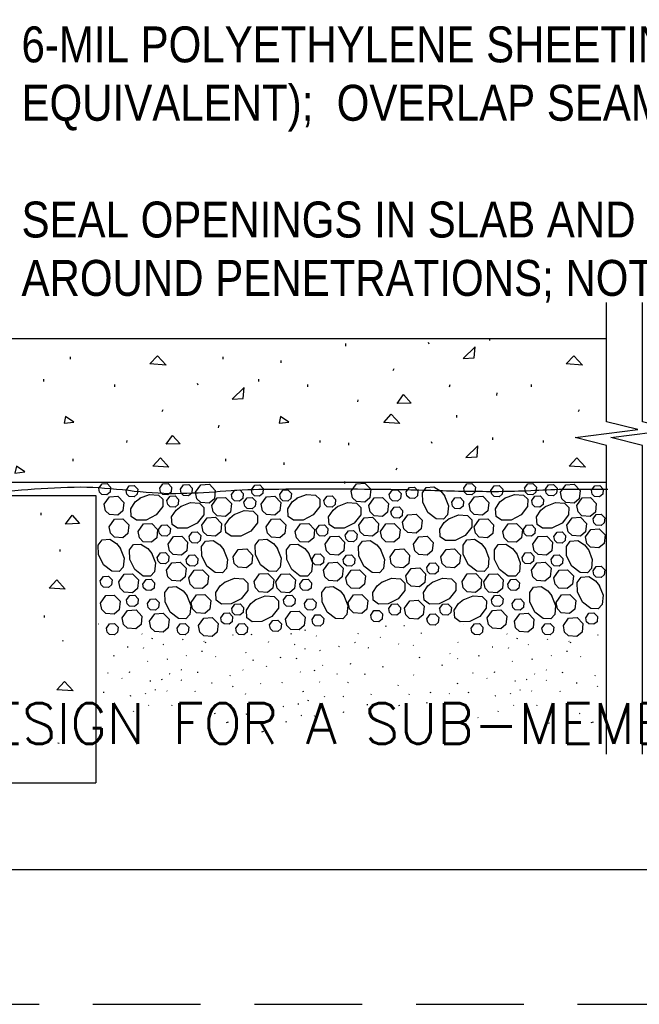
# Model space of a CAD drawing. Extents: x -4.7 to 12.3, y -5.1 to 5.9.
# Tile 3 of 24: x -2.2 to -0.8, y -5.1 to -2.8. Entities that reach past the tile are written whole.
import ezdxf
from ezdxf.enums import TextEntityAlignment as Align

# ---------------------------------------------------------------- set-up
doc = ezdxf.new("R2010")
doc.units = 0
doc.linetypes.add('HIDDEN', pattern=[0.375, 0.25, -0.125])
for name, color, linetype in [('29', 7, 'CONTINUOUS'), ('31', 7, 'CONTINUOUS'), ('32', 7, 'CONTINUOUS'), ('35', 7, 'CONTINUOUS'), ('50', 7, 'CONTINUOUS')]:
    doc.layers.add(name, color=color, linetype=linetype)
doc.styles.add('ROMANS', font='ROMANS')

msp = doc.modelspace()

# ---------------------------------------------------------------- linework, layer by layer
at = {"layer": '29', "linetype": 'CONTINUOUS'}
for p, q in [((-2.562171, -3.577271), (-0.887306, -3.577271)), ((-2.562171, -3.910604), (-0.887306, -3.910604)), ((-3.739253, -3.941854), (-2.072586, -3.941854)), ((-2.072586, -3.941854), (-2.072586, -4.608521)), ((-3.739253, -4.608521), (-2.072586, -4.608521))]:
    msp.add_line(p, q, dxfattribs=at)
for points in [[(-0.887306, -4.542064), (-0.887306, -3.825378), (-0.960223, -3.807148), (-0.814389, -3.788919), (-0.887306, -3.77069), (-0.887306, -3.493938)], [(-0.803973, -4.542064), (-0.803973, -3.825378), (-0.876889, -3.807148), (-0.731056, -3.788919), (-0.803973, -3.77069), (-0.803973, -3.493938)]]:
    msp.add_lwpolyline(points, dxfattribs=at)
msp.add_lwpolyline([(-2.558417, -3.926951), (-2.455648, -3.929459), (-2.35288, -3.931967, 0.022819), (-2.230069, -3.927756, -0.016257), (-2.10724, -3.921934, -0.026747), (-1.99695, -3.929703, 0.028963), (-1.886664, -3.936984, 0.014467), (-1.783896, -3.931898, -0.015142), (-1.681128, -3.926951, -0.001878), (-1.548281, -3.926366, -0.002525), (-1.415435, -3.926951, -0.004206), (-1.267547, -3.93033, 0.010098), (-1.119663, -3.931967, 0.008161), (-1.044469, -3.929198, -0.011636), (-0.969271, -3.926951), (-0.92666, -3.926951), (-0.884048, -3.926951)], format="xyb", dxfattribs=at)
at = {"layer": '31', "linetype": 'CONTINUOUS'}
for p, q in [((-1.157875, -3.582372), (-1.157875, -3.57731)), ((-1.492167, -3.595029), (-1.492167, -3.589299)), ((-1.298615, -3.590987), (-1.300302, -3.586935)), ((-2.131583, -3.625542), (-2.131583, -3.619802)), ((-1.77716, -3.625542), (-1.77716, -3.619802)), ((-1.642337, -3.633979), (-1.642337, -3.628417)), ((-1.382479, -3.651737), (-1.380115, -3.647174)), ((-2.19301, -3.677177), (-2.19301, -3.672115)), ((-1.693973, -3.677177), (-1.693973, -3.672115)), ((-2.028264, -3.689833), (-2.028264, -3.684104)), ((-1.834712, -3.685792), (-1.8364, -3.68174)), ((-1.580233, -3.689833), (-1.580233, -3.684104)), ((-1.251531, -3.689872), (-1.250344, -3.683966)), ((-1.061732, -3.689833), (-1.061732, -3.684104)), ((-1.464323, -3.724122), (-1.463813, -3.71957)), ((-1.142176, -3.709612), (-1.140822, -3.703872)), ((-1.918577, -3.746542), (-1.916212, -3.741979)), ((-0.952044, -3.746542), (-0.94968, -3.741979)), ((-1.234298, -3.760887), (-1.234298, -3.755147)), ((-1.787629, -3.784677), (-1.786441, -3.778771)), ((-1.151111, -3.812522), (-1.151111, -3.80746)), ((-2.000421, -3.818927), (-1.99991, -3.814375)), ((-1.552056, -3.818927), (-1.552056, -3.814375)), ((-1.485402, -3.825178), (-1.485402, -3.819449)), ((-1.29185, -3.821137), (-1.293538, -3.817085)), ((-1.033888, -3.818927), (-1.033378, -3.814375)), ((-2.124819, -3.86246), (-2.124819, -3.85672)), ((-1.770396, -3.86246), (-1.770396, -3.85672)), ((-1.635573, -3.870897), (-1.635573, -3.865335)), ((-1.375715, -3.881887), (-1.37335, -3.877324)), ((-1.494439, -3.914095), (-1.494439, -3.909033)), ((-1.418676, -3.911566), (-1.418578, -3.911427)), ((-2.199086, -3.987301), (-2.199086, -3.981561)), ((-2.155206, -4.071621), (-2.155206, -4.067069)), ((-2.191428, -4.224927), (-2.191428, -4.219865)), ((-2.066488, -4.240146), (-2.06703, -4.240263)), ((-1.399674, -4.245582), (-1.399022, -4.243634)), ((-1.355875, -4.243908), (-1.357885, -4.244342)), ((-1.219663, -4.240146), (-1.220204, -4.240263)), ((-1.964671, -4.263648), (-1.965647, -4.262673)), ((-1.754246, -4.265973), (-1.753594, -4.264025)), ((-1.710447, -4.264298), (-1.712457, -4.264733)), ((-1.61884, -4.263254), (-1.618188, -4.261306)), ((-1.585945, -4.254324), (-1.587954, -4.25476)), ((-1.560342, -4.267909), (-1.561319, -4.266934)), ((-1.463288, -4.262811), (-1.462635, -4.260862)), ((-1.411508, -4.270977), (-1.412484, -4.270001)), ((-1.316977, -4.261905), (-1.316324, -4.259956)), ((-1.117845, -4.263648), (-1.118822, -4.262673)), ((-0.907421, -4.265973), (-0.906768, -4.264025)), ((-2.149233, -4.279583), (-2.148581, -4.277633)), ((-1.99777, -4.293323), (-1.99978, -4.293759)), ((-1.941573, -4.273846), (-1.940921, -4.271898)), ((-1.914914, -4.288299), (-1.915891, -4.287324)), ((-1.870004, -4.276331), (-1.87098, -4.275355)), ((-1.82075, -4.2805), (-1.821727, -4.279525)), ((-1.817859, -4.283202), (-1.817207, -4.281253)), ((-1.671548, -4.282296), (-1.670896, -4.280346)), ((-1.610098, -4.288118), (-1.611074, -4.287143)), ((-1.507254, -4.293113), (-1.50823, -4.292139)), ((-1.470379, -4.282895), (-1.472389, -4.283331)), ((-1.369121, -4.286768), (-1.370098, -4.285793)), ((-1.33537, -4.290023), (-1.336346, -4.289048)), ((-1.23144, -4.282689), (-1.232417, -4.281714)), ((-1.150944, -4.293323), (-1.152954, -4.293759)), ((-1.094747, -4.273846), (-1.094095, -4.271898)), ((-1.068089, -4.288299), (-1.069065, -4.287324)), ((-1.023178, -4.276331), (-1.024155, -4.275355)), ((-0.973924, -4.2805), (-0.974901, -4.279525)), ((-0.971034, -4.283202), (-0.970382, -4.281253)), ((-2.030664, -4.31404), (-2.030012, -4.312091)), ((-1.9616, -4.295906), (-1.960948, -4.293956)), ((-1.861826, -4.313504), (-1.862802, -4.31253)), ((-1.824951, -4.303285), (-1.826961, -4.303721)), ((-1.793668, -4.316225), (-1.794645, -4.315251)), ((-1.723693, -4.307159), (-1.724669, -4.306184)), ((-1.587, -4.298316), (-1.586348, -4.296368)), ((-1.551553, -4.301034), (-1.553507, -4.302007)), ((-1.439096, -4.295835), (-1.440073, -4.294861)), ((-1.32152, -4.31812), (-1.320867, -4.316171)), ((-1.249924, -4.30907), (-1.250901, -4.308095)), ((-1.183839, -4.31404), (-1.183186, -4.312091)), ((-1.114775, -4.295906), (-1.114122, -4.293956)), ((-1.015, -4.313504), (-1.015977, -4.31253)), ((-0.978125, -4.303285), (-0.980135, -4.303721)), ((-0.946842, -4.316225), (-0.947819, -4.315251)), ((-1.951948, -4.327117), (-1.952924, -4.326142)), ((-1.906125, -4.321424), (-1.908078, -4.322397)), ((-1.706605, -4.32378), (-1.708559, -4.324753)), ((-1.676091, -4.33851), (-1.675439, -4.336561)), ((-1.643197, -4.317793), (-1.645207, -4.318229)), ((-1.607027, -4.320376), (-1.606375, -4.318426)), ((-1.545694, -4.336108), (-1.546671, -4.335134)), ((-1.481464, -4.332626), (-1.480811, -4.330676)), ((-1.406035, -4.339879), (-1.405383, -4.337931)), ((-1.268354, -4.335799), (-1.267702, -4.333852)), ((-1.232474, -4.320721), (-1.233451, -4.319745)), ((-1.105122, -4.327117), (-1.106099, -4.326142)), ((-1.059299, -4.321424), (-1.061253, -4.322397)), ((-2.043733, -4.354318), (-2.04471, -4.353344)), ((-1.994315, -4.35212), (-1.993663, -4.350172)), ((-1.900266, -4.356499), (-1.901242, -4.355525)), ((-1.873094, -4.347164), (-1.87407, -4.346189)), ((-1.836035, -4.353017), (-1.835383, -4.351066)), ((-1.760607, -4.36027), (-1.759954, -4.358322)), ((-1.730336, -4.347164), (-1.731313, -4.346189)), ((-1.597375, -4.351587), (-1.598352, -4.350612)), ((-1.564249, -4.347799), (-1.566202, -4.348772)), ((-1.511439, -4.356688), (-1.512415, -4.355712)), ((-1.447659, -4.356339), (-1.449668, -4.356775)), ((-1.334589, -4.358397), (-1.335565, -4.357423)), ((-1.196908, -4.354318), (-1.197884, -4.353344)), ((-1.14749, -4.35212), (-1.146837, -4.350172)), ((-1.05344, -4.356499), (-1.054417, -4.355525)), ((-1.026268, -4.347164), (-1.027245, -4.346189)), ((-0.98921, -4.353017), (-0.988557, -4.351066)), ((-0.913781, -4.36027), (-0.913129, -4.358322)), ((-2.011094, -4.366211), (-2.01207, -4.365236)), ((-1.945063, -4.372206), (-1.947073, -4.372642)), ((-1.91882, -4.36819), (-1.920773, -4.369163)), ((-1.873094, -4.370973), (-1.87407, -4.369997)), ((-1.80223, -4.376729), (-1.80424, -4.377165)), ((-1.754129, -4.385258), (-1.755105, -4.384283)), ((-1.68916, -4.378788), (-1.690137, -4.377814)), ((-1.639742, -4.37659), (-1.63909, -4.374642)), ((-1.55253, -4.375079), (-1.553507, -4.374104)), ((-1.486352, -4.37653), (-1.487328, -4.375556)), ((-1.370594, -4.382495), (-1.369941, -4.380546)), ((-1.232913, -4.378415), (-1.23226, -4.376466)), ((-1.164268, -4.366211), (-1.165245, -4.365236)), ((-1.098237, -4.372206), (-1.100247, -4.372642)), ((-1.071995, -4.36819), (-1.073948, -4.369163)), ((-1.026268, -4.370973), (-1.027245, -4.369997)), ((-0.955405, -4.376729), (-0.957414, -4.377165)), ((-0.907303, -4.385258), (-0.90828, -4.384283)), ((-2.054293, -4.399268), (-2.053641, -4.39732)), ((-1.991409, -4.406659), (-1.993418, -4.407095)), ((-1.957055, -4.40199), (-1.956402, -4.40004)), ((-1.934303, -4.393531), (-1.933651, -4.391581)), ((-1.907102, -4.39547), (-1.908078, -4.394495)), ((-1.840923, -4.396921), (-1.8419, -4.395947)), ((-1.725165, -4.402885), (-1.724513, -4.400936)), ((-1.59049, -4.396676), (-1.5925, -4.397112)), ((-1.541441, -4.408788), (-1.540789, -4.406839)), ((-1.433299, -4.403348), (-1.432647, -4.4014)), ((-1.345148, -4.403348), (-1.344496, -4.4014)), ((-1.295618, -4.399268), (-1.294966, -4.39732)), ((-1.251508, -4.401671), (-1.252484, -4.400694)), ((-1.207467, -4.399268), (-1.206815, -4.39732)), ((-1.144583, -4.406659), (-1.146592, -4.407095)), ((-1.110229, -4.40199), (-1.109577, -4.40004)), ((-1.087478, -4.393531), (-1.086826, -4.391581)), ((-1.060276, -4.39547), (-1.061253, -4.394495)), ((-0.994098, -4.396921), (-0.995074, -4.395947)), ((-1.949223, -4.428665), (-1.950199, -4.42769)), ((-1.896013, -4.429178), (-1.895361, -4.427229)), ((-1.787871, -4.423738), (-1.787219, -4.42179)), ((-1.69972, -4.423738), (-1.699068, -4.42179)), ((-1.602482, -4.42646), (-1.601829, -4.42451)), ((-1.57973, -4.418001), (-1.579078, -4.416051)), ((-1.497163, -4.409066), (-1.498139, -4.408091)), ((-1.441297, -4.427059), (-1.443307, -4.427495)), ((-1.367688, -4.428874), (-1.369698, -4.429309)), ((-1.303616, -4.422979), (-1.305626, -4.423415)), ((-1.230007, -4.424794), (-1.232017, -4.425229)), ((-1.102397, -4.428665), (-1.103374, -4.42769)), ((-1.049188, -4.429178), (-1.048535, -4.427229)), ((-0.941046, -4.423738), (-0.940393, -4.42179)), ((-1.985227, -4.44279), (-1.984574, -4.440841)), ((-1.795868, -4.447449), (-1.797879, -4.447885)), ((-1.722259, -4.449264), (-1.72427, -4.449699)), ((-1.636836, -4.431129), (-1.638845, -4.431565)), ((-1.59465, -4.453135), (-1.595626, -4.45216)), ((-1.564249, -4.453995), (-1.565225, -4.45302)), ((-1.540354, -4.443379), (-1.542363, -4.443815)), ((-1.49782, -4.445056), (-1.497168, -4.443105)), ((-1.296346, -4.449275), (-1.298357, -4.449711)), ((-1.138401, -4.44279), (-1.137749, -4.440841)), ((-0.949043, -4.447449), (-0.951053, -4.447885)), ((-2.031921, -4.457681), (-2.032897, -4.456706)), ((-1.866518, -4.469919), (-1.871427, -4.470979)), ((-1.765233, -4.467762), (-1.770142, -4.468822)), ((-1.630654, -4.46726), (-1.630001, -4.465311)), ((-1.185095, -4.457681), (-1.186072, -4.456706)), ((-1.019693, -4.469919), (-1.024602, -4.470979)), ((-0.918408, -4.467762), (-0.923316, -4.468822)), ((-1.683344, -4.489327), (-1.688253, -4.490387)), ((-1.379888, -4.483087), (-1.382275, -4.480702)), ((-1.265444, -4.485962), (-1.267397, -4.486938)), ((-2.15785, -4.516711), (-2.160776, -4.516527))]:
    msp.add_line(p, q, dxfattribs=at)
for points in [[(-1.194156, -3.622029), (-1.192469, -3.596549), (-1.220313, -3.623716)], [(-1.947098, -3.636677), (-1.929546, -3.617615), (-1.909462, -3.639042)], [(-0.980565, -3.636677), (-0.963013, -3.617615), (-0.94293, -3.639042)], [(-1.730254, -3.716833), (-1.728566, -3.691354), (-1.75641, -3.718521)], [(-1.372865, -3.728174), (-1.358177, -3.707758), (-1.340458, -3.727164)], [(-2.145927, -3.774208), (-2.123313, -3.771344), (-2.142552, -3.758354)], [(-1.647223, -3.774208), (-1.624618, -3.771344), (-1.643848, -3.758354)], [(-1.404236, -3.772022), (-1.386684, -3.75296), (-1.3666, -3.774387)], [(-1.908962, -3.822979), (-1.894275, -3.802563), (-1.876556, -3.821969)], [(-1.187392, -3.852178), (-1.185704, -3.826699), (-1.213548, -3.853866)], [(-1.940333, -3.873595), (-1.922781, -3.854533), (-1.902698, -3.87596)], [(-0.973801, -3.873595), (-0.956249, -3.854533), (-0.936165, -3.87596)], [(-2.260161, -3.889717), (-2.237547, -3.886853), (-2.256786, -3.873863)], [(-2.142781, -4.007957), (-2.127594, -3.98754), (-2.110375, -4.006947)], [(-2.180917, -4.156521), (-2.162688, -4.137458), (-2.143281, -4.158885)], [(-2.162701, -4.392328), (-2.145148, -4.373266), (-2.125065, -4.394693)]]:
    msp.add_lwpolyline(points, close=True, dxfattribs=at)
for points in [[(-2.065487, -3.92477), (-2.058132, -3.914306), (-2.046392, -3.913641), (-2.038234, -3.922099), (-2.03941, -3.933957), (-2.046665, -3.939991), (-2.058259, -3.939152), (-2.06371, -3.933857), (-2.065478, -3.92477)], [(-2.002344, -3.929824), (-1.994988, -3.919361), (-1.983249, -3.918695), (-1.975091, -3.927154), (-1.976267, -3.939012), (-1.983522, -3.945046), (-1.995116, -3.944207), (-2.000566, -3.938911), (-2.002335, -3.929824)], [(-1.924046, -3.92477), (-1.91669, -3.914306), (-1.904951, -3.913641), (-1.896793, -3.922099), (-1.897969, -3.933957), (-1.905224, -3.939991), (-1.916818, -3.939152), (-1.922268, -3.933857), (-1.924036, -3.92477)], [(-1.876057, -3.927297), (-1.868702, -3.916833), (-1.856962, -3.916168), (-1.848805, -3.924626), (-1.84998, -3.936484), (-1.857236, -3.942518), (-1.868829, -3.94168), (-1.87428, -3.936384), (-1.876048, -3.927297)], [(-1.840835, -3.934268), (-1.828585, -3.916832), (-1.809016, -3.91572), (-1.795417, -3.92982), (-1.797385, -3.949581), (-1.809471, -3.959634), (-1.828785, -3.95824), (-1.837882, -3.949426), (-1.840826, -3.934268)], [(-1.757543, -3.939486), (-1.750188, -3.929022), (-1.738448, -3.928357), (-1.73029, -3.936815), (-1.731466, -3.948673), (-1.738721, -3.954707), (-1.750315, -3.953868), (-1.755766, -3.948573), (-1.757534, -3.939486)], [(-1.711128, -3.92826), (-1.703772, -3.917806), (-1.692033, -3.917132), (-1.683866, -3.925599), (-1.685051, -3.937448), (-1.692297, -3.943482), (-1.7039, -3.942643), (-1.70935, -3.937357), (-1.711118, -3.92827)], [(-1.64569, -3.939486), (-1.638335, -3.929022), (-1.626595, -3.928357), (-1.618438, -3.936815), (-1.619613, -3.948673), (-1.626868, -3.954707), (-1.638462, -3.953868), (-1.643913, -3.948573), (-1.645681, -3.939486)], [(-1.479655, -3.931741), (-1.467405, -3.914305), (-1.447836, -3.913193), (-1.434237, -3.927293), (-1.436206, -3.947053), (-1.448292, -3.957107), (-1.467605, -3.955712), (-1.476702, -3.946898), (-1.479646, -3.931741)], [(-1.391372, -3.939372), (-1.384017, -3.928909), (-1.372277, -3.928243), (-1.36412, -3.936702), (-1.365296, -3.94856), (-1.372551, -3.954594), (-1.384145, -3.953755), (-1.389595, -3.94846), (-1.391363, -3.939372)], [(-1.352083, -3.93328), (-1.344728, -3.922816), (-1.332988, -3.922151), (-1.324831, -3.930609), (-1.326007, -3.942467), (-1.333262, -3.948501), (-1.344855, -3.947663), (-1.350306, -3.942367), (-1.352074, -3.93328)], [(-1.263408, -3.942409), (-1.254311, -3.965332), (-1.256134, -3.986396), (-1.26565, -3.996413), (-1.28274, -3.996085), (-1.302154, -3.9809), (-1.313893, -3.957421), (-1.314285, -3.93529), (-1.305435, -3.92284), (-1.287807, -3.921664), (-1.272048, -3.931763), (-1.262815, -3.943339)], [(-1.218661, -3.92477), (-1.211306, -3.914306), (-1.199566, -3.913641), (-1.191409, -3.922099), (-1.192585, -3.933957), (-1.19984, -3.939991), (-1.211434, -3.939152), (-1.216884, -3.933857), (-1.218652, -3.92477)], [(-1.155518, -3.929824), (-1.148163, -3.919361), (-1.136423, -3.918695), (-1.128266, -3.927154), (-1.129441, -3.939012), (-1.136697, -3.945046), (-1.14829, -3.944207), (-1.153741, -3.938911), (-1.155509, -3.929824)], [(-1.07722, -3.92477), (-1.069865, -3.914306), (-1.058125, -3.913641), (-1.049967, -3.922099), (-1.051143, -3.933957), (-1.058398, -3.939991), (-1.069992, -3.939152), (-1.075443, -3.933857), (-1.077211, -3.92477)], [(-1.029232, -3.927297), (-1.021876, -3.916833), (-1.010137, -3.916168), (-1.001979, -3.924626), (-1.003155, -3.936484), (-1.01041, -3.942518), (-1.022004, -3.94168), (-1.027454, -3.936384), (-1.029223, -3.927297)], [(-0.994009, -3.934268), (-0.981759, -3.916832), (-0.96219, -3.91572), (-0.948591, -3.92982), (-0.95056, -3.949581), (-0.962646, -3.959634), (-0.98196, -3.95824), (-0.991056, -3.949426), (-0.994, -3.934268)], [(-0.922077, -3.929384), (-0.914721, -3.918921), (-0.902982, -3.918255), (-0.894824, -3.926714), (-0.896, -3.938572), (-0.903255, -3.944605), (-0.914849, -3.943767), (-0.920299, -3.938471), (-0.922068, -3.929384)], [(-2.052996, -3.96207), (-2.040746, -3.944634), (-2.021177, -3.943522), (-2.007578, -3.957622), (-2.009547, -3.977383), (-2.021633, -3.987436), (-2.040947, -3.986042), (-2.050043, -3.977228), (-2.052987, -3.96207)], [(-1.970764, -3.948134), (-1.947832, -3.939047), (-1.926777, -3.940861), (-1.91677, -3.950376), (-1.917079, -3.967466), (-1.932273, -3.986889), (-1.955753, -3.998629), (-1.977883, -3.999012), (-1.990333, -3.990161), (-1.991518, -3.972543), (-1.98141, -3.956775), (-1.969835, -3.947542)], [(-1.907509, -3.95353), (-1.900154, -3.943066), (-1.888414, -3.942401), (-1.880257, -3.950859), (-1.881432, -3.962717), (-1.888688, -3.968751), (-1.900281, -3.967913), (-1.905732, -3.962617), (-1.9075, -3.95353)], [(-1.803147, -3.964723), (-1.790888, -3.947286), (-1.771328, -3.946165), (-1.75772, -3.960275), (-1.759689, -3.980035), (-1.771775, -3.990089), (-1.791098, -3.988685), (-1.800185, -3.979871), (-1.803138, -3.964723)], [(-1.72879, -3.957549), (-1.721435, -3.947095), (-1.709695, -3.946421), (-1.701529, -3.954888), (-1.702714, -3.966737), (-1.70996, -3.972771), (-1.721563, -3.971932), (-1.727013, -3.966646), (-1.728781, -3.957559)], [(-1.688622, -3.96207), (-1.676372, -3.944634), (-1.656803, -3.943522), (-1.643204, -3.957622), (-1.645173, -3.977383), (-1.657259, -3.987436), (-1.676573, -3.986042), (-1.685669, -3.977228), (-1.688613, -3.96207)], [(-1.606391, -3.948134), (-1.583458, -3.939047), (-1.562404, -3.940861), (-1.552396, -3.950376), (-1.552706, -3.967466), (-1.5679, -3.986889), (-1.591379, -3.998629), (-1.613509, -3.999012), (-1.62596, -3.990161), (-1.627145, -3.972543), (-1.617036, -3.956775), (-1.605461, -3.947542)], [(-1.543135, -3.95353), (-1.53578, -3.943066), (-1.52404, -3.942401), (-1.515883, -3.950859), (-1.517059, -3.962717), (-1.524314, -3.968751), (-1.535908, -3.967913), (-1.541358, -3.962617), (-1.543126, -3.95353)], [(-1.438773, -3.964723), (-1.426514, -3.947286), (-1.406954, -3.946165), (-1.393346, -3.960275), (-1.395315, -3.980035), (-1.407401, -3.990089), (-1.426724, -3.988685), (-1.435811, -3.979871), (-1.438764, -3.964723)], [(-1.246339, -3.957549), (-1.238983, -3.947095), (-1.227243, -3.946421), (-1.219077, -3.954888), (-1.220262, -3.966737), (-1.227508, -3.972771), (-1.239111, -3.971932), (-1.244561, -3.966646), (-1.246329, -3.957559)], [(-1.206171, -3.96207), (-1.193921, -3.944634), (-1.174352, -3.943522), (-1.160753, -3.957622), (-1.162721, -3.977383), (-1.174807, -3.987436), (-1.194121, -3.986042), (-1.203217, -3.977228), (-1.206161, -3.96207)], [(-1.123939, -3.948134), (-1.101007, -3.939047), (-1.079952, -3.940861), (-1.069944, -3.950376), (-1.070254, -3.967466), (-1.085448, -3.986889), (-1.108927, -3.998629), (-1.131057, -3.999012), (-1.143508, -3.990161), (-1.144693, -3.972543), (-1.134585, -3.956775), (-1.123009, -3.947542)], [(-1.060684, -3.95353), (-1.053328, -3.943066), (-1.041589, -3.942401), (-1.033431, -3.950859), (-1.034607, -3.962717), (-1.041862, -3.968751), (-1.053456, -3.967913), (-1.058906, -3.962617), (-1.060674, -3.95353)], [(-0.956322, -3.964723), (-0.944062, -3.947286), (-0.924503, -3.946165), (-0.910895, -3.960275), (-0.912863, -3.980035), (-0.924949, -3.990089), (-0.944272, -3.988685), (-0.953359, -3.979871), (-0.956313, -3.964723)], [(-1.875754, -3.966956), (-1.852831, -3.957868), (-1.831767, -3.959682), (-1.821759, -3.969198), (-1.822078, -3.986288), (-1.837272, -4.005711), (-1.860742, -4.017451), (-1.882872, -4.017833), (-1.895323, -4.008983), (-1.896508, -3.991365), (-1.8864, -3.975596), (-1.874824, -3.966363)], [(-1.51138, -3.966956), (-1.488457, -3.957868), (-1.467393, -3.959682), (-1.457385, -3.969198), (-1.457704, -3.986288), (-1.472898, -4.005711), (-1.496368, -4.017451), (-1.518499, -4.017833), (-1.530949, -4.008983), (-1.532134, -3.991365), (-1.522026, -3.975596), (-1.510451, -3.966363)], [(-1.387654, -3.979367), (-1.380298, -3.968904), (-1.368559, -3.968238), (-1.360401, -3.976697), (-1.361577, -3.988555), (-1.368832, -3.994589), (-1.380426, -3.99375), (-1.385876, -3.988454), (-1.387645, -3.979367)], [(-1.028928, -3.966956), (-1.006005, -3.957868), (-0.984941, -3.959682), (-0.974934, -3.969198), (-0.975253, -3.986288), (-0.990447, -4.005711), (-1.013917, -4.017451), (-1.036047, -4.017833), (-1.048497, -4.008983), (-1.049682, -3.991365), (-1.039574, -3.975596), (-1.027999, -3.966363)], [(-2.041466, -4.01426), (-2.029216, -3.996824), (-2.009647, -3.995712), (-1.996048, -4.009813), (-1.998017, -4.029573), (-2.010103, -4.039626), (-2.029417, -4.038232), (-2.038504, -4.029418), (-2.041457, -4.01426)], [(-1.826207, -4.010842), (-1.813948, -3.993406), (-1.794388, -3.992285), (-1.78078, -4.006395), (-1.782749, -4.026155), (-1.794835, -4.036208), (-1.814158, -4.034805), (-1.823245, -4.025991), (-1.826198, -4.010842)], [(-1.751203, -3.985486), (-1.72828, -3.976398), (-1.707216, -3.978221), (-1.697208, -3.987737), (-1.697527, -4.004827), (-1.712721, -4.024241), (-1.736201, -4.03598), (-1.758322, -4.036372), (-1.770781, -4.027522), (-1.771957, -4.009895), (-1.761849, -3.994135), (-1.750273, -3.984902)], [(-1.677092, -4.01426), (-1.664842, -3.996824), (-1.645273, -3.995712), (-1.631674, -4.009813), (-1.633643, -4.029573), (-1.645729, -4.039626), (-1.665043, -4.038232), (-1.67413, -4.029418), (-1.677083, -4.01426)], [(-1.461833, -4.010842), (-1.449574, -3.993406), (-1.430014, -3.992285), (-1.416406, -4.006395), (-1.418375, -4.026155), (-1.430461, -4.036208), (-1.449784, -4.034805), (-1.458871, -4.025991), (-1.461824, -4.010842)], [(-1.360664, -4.003638), (-1.348414, -3.986202), (-1.328845, -3.98509), (-1.315246, -3.99919), (-1.317215, -4.018951), (-1.329301, -4.029004), (-1.348615, -4.027609), (-1.357711, -4.018796), (-1.360655, -4.003638)], [(-1.253598, -3.995595), (-1.230674, -3.986508), (-1.209611, -3.988331), (-1.199603, -3.997846), (-1.199922, -4.014936), (-1.215116, -4.03435), (-1.238595, -4.04609), (-1.260716, -4.046482), (-1.273176, -4.037632), (-1.274352, -4.020004), (-1.264243, -4.004245), (-1.252668, -3.995012)], [(-1.194641, -4.01426), (-1.182391, -3.996824), (-1.162822, -3.995712), (-1.149223, -4.009813), (-1.151191, -4.029573), (-1.163277, -4.039626), (-1.182591, -4.038232), (-1.191678, -4.029418), (-1.194632, -4.01426)], [(-0.979382, -4.010842), (-0.967122, -3.993406), (-0.947563, -3.992285), (-0.933954, -4.006395), (-0.935923, -4.026155), (-0.948009, -4.036208), (-0.967332, -4.034805), (-0.976419, -4.025991), (-0.979372, -4.010842)], [(-0.918499, -3.996158), (-0.911143, -3.985694), (-0.899404, -3.985029), (-0.891246, -3.993487), (-0.892422, -4.005345), (-0.899677, -4.011379), (-0.911271, -4.01054), (-0.916721, -4.005245), (-0.91849, -3.996158)], [(-1.974465, -4.024934), (-1.962215, -4.007507), (-1.942646, -4.006385), (-1.929047, -4.020486), (-1.931016, -4.040246), (-1.943102, -4.050309), (-1.962415, -4.048905), (-1.971503, -4.040091), (-1.974456, -4.024943)], [(-1.926763, -4.020965), (-1.919408, -4.010501), (-1.907668, -4.009836), (-1.89951, -4.018294), (-1.900686, -4.030152), (-1.907941, -4.036186), (-1.919535, -4.035348), (-1.924986, -4.030052), (-1.926754, -4.020965)], [(-1.610091, -4.024934), (-1.597841, -4.007507), (-1.578272, -4.006385), (-1.564673, -4.020486), (-1.566642, -4.040246), (-1.578728, -4.050309), (-1.598042, -4.048905), (-1.607129, -4.040091), (-1.610082, -4.024943)], [(-1.560924, -4.020965), (-1.553569, -4.010501), (-1.541829, -4.009836), (-1.533672, -4.018294), (-1.534848, -4.030152), (-1.542103, -4.036186), (-1.553697, -4.035348), (-1.559147, -4.030052), (-1.560915, -4.020965)], [(-1.411857, -4.024961), (-1.399598, -4.007525), (-1.380038, -4.006404), (-1.36643, -4.020513), (-1.368398, -4.040273), (-1.380484, -4.050327), (-1.399807, -4.048923), (-1.408895, -4.040109), (-1.411848, -4.024961)], [(-1.127639, -4.024934), (-1.115389, -4.007507), (-1.09582, -4.006385), (-1.082221, -4.020486), (-1.08419, -4.040246), (-1.096276, -4.050309), (-1.11559, -4.048905), (-1.124677, -4.040091), (-1.12763, -4.024943)], [(-1.079938, -4.020965), (-1.072582, -4.010501), (-1.060842, -4.009836), (-1.052685, -4.018294), (-1.053861, -4.030152), (-1.061116, -4.036186), (-1.07271, -4.035348), (-1.07816, -4.030052), (-1.079928, -4.020965)], [(-0.936156, -4.037686), (-0.923897, -4.02025), (-0.904328, -4.019138), (-0.890729, -4.033238), (-0.892698, -4.052999), (-0.904784, -4.063052), (-0.924107, -4.061658), (-0.933194, -4.052844), (-0.936147, -4.037686)], [(-1.904793, -4.054583), (-1.892534, -4.037147), (-1.872974, -4.036035), (-1.859366, -4.050135), (-1.861335, -4.069896), (-1.873421, -4.079949), (-1.892743, -4.078555), (-1.901831, -4.069732), (-1.904784, -4.054583)], [(-1.856163, -4.03702), (-1.848807, -4.026556), (-1.837068, -4.025891), (-1.82891, -4.034349), (-1.830086, -4.046207), (-1.837341, -4.052241), (-1.848935, -4.051402), (-1.854385, -4.046107), (-1.856154, -4.03702)], [(-1.540419, -4.054583), (-1.52816, -4.037147), (-1.5086, -4.036035), (-1.494992, -4.050135), (-1.496961, -4.069896), (-1.509047, -4.079949), (-1.52837, -4.078555), (-1.537457, -4.069732), (-1.54041, -4.054583)], [(-1.493534, -4.033809), (-1.486178, -4.023345), (-1.474439, -4.02268), (-1.466281, -4.031138), (-1.467457, -4.042996), (-1.474712, -4.04903), (-1.486306, -4.048191), (-1.491757, -4.042896), (-1.493525, -4.033809)], [(-1.335, -4.054944), (-1.32275, -4.037508), (-1.303181, -4.036396), (-1.289573, -4.050496), (-1.291542, -4.070257), (-1.303628, -4.08031), (-1.322951, -4.078915), (-1.332038, -4.070102), (-1.334991, -4.054944)], [(-1.057967, -4.054583), (-1.045708, -4.037147), (-1.026148, -4.036035), (-1.01254, -4.050135), (-1.014509, -4.069896), (-1.026595, -4.079949), (-1.045918, -4.078555), (-1.055005, -4.069732), (-1.057958, -4.054583)], [(-1.009337, -4.03702), (-1.001982, -4.026556), (-0.990242, -4.025891), (-0.982085, -4.034349), (-0.98326, -4.046207), (-0.990516, -4.052241), (-1.002109, -4.051402), (-1.00756, -4.046107), (-1.009328, -4.03702)], [(-2.015964, -4.063926), (-2.006876, -4.086849), (-2.008699, -4.107913), (-2.018215, -4.117921), (-2.035305, -4.117602), (-2.054719, -4.102408), (-2.066458, -4.078928), (-2.06685, -4.056807), (-2.058, -4.044348), (-2.040372, -4.043172), (-2.024613, -4.053271), (-2.01538, -4.064846)], [(-1.943311, -4.075046), (-1.934224, -4.097969), (-1.936038, -4.119033), (-1.945553, -4.12904), (-1.962643, -4.128721), (-1.982066, -4.113527), (-1.993797, -4.090048), (-1.994189, -4.067927), (-1.985339, -4.055467), (-1.96772, -4.054292), (-1.951952, -4.064391), (-1.942719, -4.075966)], [(-1.77615, -4.066888), (-1.767053, -4.089811), (-1.768876, -4.110875), (-1.778392, -4.120892), (-1.795482, -4.120564), (-1.814896, -4.105379), (-1.826635, -4.0819), (-1.827027, -4.05977), (-1.818177, -4.047319), (-1.800549, -4.046143), (-1.78479, -4.056242), (-1.775557, -4.067818)], [(-1.65159, -4.063926), (-1.642503, -4.086849), (-1.644326, -4.107913), (-1.653841, -4.117921), (-1.670931, -4.117602), (-1.690345, -4.102408), (-1.702085, -4.078928), (-1.702477, -4.056807), (-1.693626, -4.044348), (-1.675999, -4.043172), (-1.66024, -4.053271), (-1.651007, -4.064846)], [(-1.578938, -4.075046), (-1.56985, -4.097969), (-1.571664, -4.119033), (-1.58118, -4.12904), (-1.59827, -4.128721), (-1.617693, -4.113527), (-1.629423, -4.090048), (-1.629815, -4.067927), (-1.620965, -4.055467), (-1.603346, -4.054292), (-1.587578, -4.064391), (-1.578345, -4.075966)], [(-1.411776, -4.066888), (-1.40268, -4.089811), (-1.404503, -4.110875), (-1.414018, -4.120892), (-1.431108, -4.120564), (-1.450522, -4.105379), (-1.462262, -4.0819), (-1.462654, -4.05977), (-1.453803, -4.047319), (-1.436176, -4.046143), (-1.420417, -4.056242), (-1.411184, -4.067818)], [(-1.169138, -4.063926), (-1.160051, -4.086849), (-1.161874, -4.107913), (-1.171389, -4.117921), (-1.188479, -4.117602), (-1.207893, -4.102408), (-1.219633, -4.078928), (-1.220025, -4.056807), (-1.211174, -4.044348), (-1.193547, -4.043172), (-1.177788, -4.053271), (-1.168555, -4.064846)], [(-1.096486, -4.075046), (-1.087398, -4.097969), (-1.089212, -4.119033), (-1.098728, -4.12904), (-1.115818, -4.128721), (-1.135241, -4.113527), (-1.146971, -4.090048), (-1.147363, -4.067927), (-1.138513, -4.055467), (-1.120895, -4.054292), (-1.105126, -4.064391), (-1.095893, -4.075966)], [(-0.929324, -4.066888), (-0.920228, -4.089811), (-0.922051, -4.110875), (-0.931566, -4.120892), (-0.948656, -4.120564), (-0.96807, -4.105379), (-0.97981, -4.0819), (-0.980202, -4.05977), (-0.971352, -4.047319), (-0.953724, -4.046143), (-0.937965, -4.056242), (-0.928732, -4.067818)], [(-1.929973, -4.085188), (-1.922617, -4.074724), (-1.910878, -4.074059), (-1.90272, -4.082517), (-1.903896, -4.094375), (-1.911151, -4.100409), (-1.922745, -4.09957), (-1.928195, -4.094275), (-1.929964, -4.085188)], [(-1.862684, -4.090303), (-1.855328, -4.07984), (-1.843589, -4.079165), (-1.835431, -4.087633), (-1.836607, -4.099491), (-1.843862, -4.105525), (-1.855456, -4.104677), (-1.860906, -4.099391), (-1.862674, -4.090303)], [(-1.754129, -4.084233), (-1.741879, -4.066797), (-1.72231, -4.065685), (-1.708702, -4.079785), (-1.710671, -4.099546), (-1.722757, -4.109599), (-1.742079, -4.108204), (-1.751167, -4.099391), (-1.75412, -4.084233)], [(-1.570552, -4.088398), (-1.563197, -4.077935), (-1.551457, -4.07727), (-1.543299, -4.085728), (-1.544475, -4.097586), (-1.55173, -4.10362), (-1.563324, -4.102781), (-1.568775, -4.097486), (-1.570543, -4.088398)], [(-1.49831, -4.090303), (-1.490954, -4.07984), (-1.479215, -4.079165), (-1.471057, -4.087633), (-1.472233, -4.099491), (-1.479488, -4.105525), (-1.491082, -4.104677), (-1.496533, -4.099391), (-1.498301, -4.090303)], [(-1.389755, -4.084233), (-1.377505, -4.066797), (-1.357936, -4.065685), (-1.344328, -4.079785), (-1.346297, -4.099546), (-1.358383, -4.109599), (-1.377706, -4.108204), (-1.386793, -4.099391), (-1.389746, -4.084233)], [(-1.271677, -4.084233), (-1.259427, -4.066797), (-1.239858, -4.065685), (-1.22625, -4.079785), (-1.228219, -4.099546), (-1.240305, -4.109599), (-1.259628, -4.108204), (-1.268715, -4.099391), (-1.271668, -4.084233)], [(-1.083147, -4.085188), (-1.075792, -4.074724), (-1.064052, -4.074059), (-1.055895, -4.082517), (-1.05707, -4.094375), (-1.064326, -4.100409), (-1.075919, -4.09957), (-1.08137, -4.094275), (-1.083138, -4.085188)], [(-1.015858, -4.090303), (-1.008503, -4.07984), (-0.996763, -4.079165), (-0.988605, -4.087633), (-0.989781, -4.099491), (-0.997036, -4.105525), (-1.00863, -4.104677), (-1.014081, -4.099391), (-1.015849, -4.090303)], [(-1.90822, -4.115113), (-1.89597, -4.097686), (-1.876401, -4.096565), (-1.862802, -4.110665), (-1.864771, -4.130435), (-1.876857, -4.140488), (-1.89618, -4.139085), (-1.905267, -4.130271), (-1.908211, -4.115122)], [(-1.543846, -4.115113), (-1.531596, -4.097686), (-1.512027, -4.096565), (-1.498428, -4.110665), (-1.500397, -4.130435), (-1.512483, -4.140488), (-1.531806, -4.139085), (-1.540893, -4.130271), (-1.543837, -4.115122)], [(-1.352663, -4.128167), (-1.340413, -4.11073), (-1.320844, -4.109618), (-1.307236, -4.123719), (-1.309204, -4.143479), (-1.32129, -4.153533), (-1.340613, -4.152138), (-1.349701, -4.143324), (-1.352654, -4.128167)], [(-1.304309, -4.109083), (-1.296953, -4.09862), (-1.285214, -4.097954), (-1.277056, -4.106413), (-1.278232, -4.118271), (-1.285487, -4.124305), (-1.297081, -4.123466), (-1.302531, -4.11818), (-1.304299, -4.109083)], [(-1.061395, -4.115113), (-1.049145, -4.097686), (-1.029576, -4.096565), (-1.015977, -4.110665), (-1.017945, -4.130435), (-1.030031, -4.140488), (-1.049354, -4.139085), (-1.058441, -4.130271), (-1.061385, -4.115122)], [(-0.918499, -4.116719), (-0.911143, -4.106255), (-0.899404, -4.10559), (-0.891246, -4.114048), (-0.892422, -4.125906), (-0.899677, -4.13194), (-0.911271, -4.131102), (-0.916721, -4.125806), (-0.91849, -4.116719)], [(-2.062194, -4.139865), (-2.054848, -4.12941), (-2.043099, -4.128736), (-2.034941, -4.137203), (-2.036126, -4.149052), (-2.043372, -4.155086), (-2.054966, -4.154247), (-2.060426, -4.148961), (-2.062194, -4.139874)], [(-2.019044, -4.14181), (-2.006794, -4.124374), (-1.987225, -4.123253), (-1.973617, -4.137362), (-1.975586, -4.157122), (-1.987681, -4.167176), (-2.006995, -4.165772), (-2.016082, -4.156958), (-2.019035, -4.14181)], [(-1.85644, -4.132422), (-1.844181, -4.114995), (-1.824621, -4.113874), (-1.811013, -4.127974), (-1.812982, -4.147743), (-1.825068, -4.157797), (-1.844391, -4.156393), (-1.853478, -4.147579), (-1.856431, -4.132431)], [(-1.773443, -4.142658), (-1.75052, -4.13357), (-1.729456, -4.135393), (-1.719448, -4.144909), (-1.719767, -4.161999), (-1.734961, -4.181413), (-1.75844, -4.193152), (-1.780561, -4.193544), (-1.793021, -4.184694), (-1.794197, -4.167066), (-1.784089, -4.151307), (-1.772522, -4.142074)], [(-1.705083, -4.141062), (-1.692833, -4.123626), (-1.673264, -4.122514), (-1.659665, -4.136615), (-1.661634, -4.156375), (-1.67372, -4.166428), (-1.693034, -4.165034), (-1.702121, -4.15622), (-1.705074, -4.141072)], [(-1.654671, -4.14181), (-1.642421, -4.124374), (-1.622852, -4.123253), (-1.609243, -4.137362), (-1.611212, -4.157122), (-1.623307, -4.167176), (-1.642621, -4.165772), (-1.651708, -4.156958), (-1.654661, -4.14181)], [(-1.492066, -4.132422), (-1.479807, -4.114995), (-1.460247, -4.113874), (-1.446639, -4.127974), (-1.448608, -4.147743), (-1.460694, -4.157797), (-1.480017, -4.156393), (-1.489104, -4.147579), (-1.492057, -4.132431)], [(-1.409069, -4.142658), (-1.386146, -4.13357), (-1.365082, -4.135393), (-1.355074, -4.144909), (-1.355393, -4.161999), (-1.370587, -4.181413), (-1.394066, -4.193152), (-1.416188, -4.193544), (-1.428647, -4.184694), (-1.429823, -4.167066), (-1.419715, -4.151307), (-1.408148, -4.142074)], [(-1.290991, -4.142658), (-1.268068, -4.13357), (-1.247004, -4.135393), (-1.236996, -4.144909), (-1.237315, -4.161999), (-1.252509, -4.181413), (-1.275988, -4.193152), (-1.298109, -4.193544), (-1.310569, -4.184694), (-1.311745, -4.167066), (-1.301637, -4.151307), (-1.29007, -4.142074)], [(-1.222632, -4.141062), (-1.210382, -4.123626), (-1.190813, -4.122514), (-1.177214, -4.136615), (-1.179182, -4.156375), (-1.191268, -4.166428), (-1.210582, -4.165034), (-1.219669, -4.15622), (-1.222622, -4.141072)], [(-1.172219, -4.14181), (-1.159969, -4.124374), (-1.1404, -4.123253), (-1.126792, -4.137362), (-1.12876, -4.157122), (-1.140855, -4.167176), (-1.160169, -4.165772), (-1.169257, -4.156958), (-1.17221, -4.14181)], [(-1.009615, -4.132422), (-0.997355, -4.114995), (-0.977796, -4.113874), (-0.964188, -4.127974), (-0.966156, -4.147743), (-0.978242, -4.157797), (-0.997565, -4.156393), (-1.006652, -4.147579), (-1.009605, -4.132431)], [(-0.904268, -4.150354), (-0.895172, -4.173277), (-0.896995, -4.194341), (-0.90651, -4.204358), (-0.9236, -4.20403), (-0.943014, -4.188845), (-0.954754, -4.165366), (-0.955146, -4.143236), (-0.946296, -4.130785), (-0.928668, -4.129609), (-0.912909, -4.139708), (-0.903676, -4.151284)], [(-1.963281, -4.147188), (-1.955935, -4.136733), (-1.944186, -4.136059), (-1.936029, -4.144526), (-1.937214, -4.156375), (-1.94446, -4.162409), (-1.956053, -4.16157), (-1.961513, -4.156284), (-1.963281, -4.147197)], [(-1.861408, -4.173647), (-1.852311, -4.19657), (-1.854134, -4.217634), (-1.86365, -4.227642), (-1.88074, -4.227323), (-1.900163, -4.212129), (-1.911893, -4.188659), (-1.912285, -4.166529), (-1.903435, -4.154078), (-1.885807, -4.152893), (-1.870048, -4.163001), (-1.860815, -4.174577)], [(-1.598908, -4.147188), (-1.591561, -4.136733), (-1.579813, -4.136059), (-1.571655, -4.144526), (-1.57284, -4.156375), (-1.580086, -4.162409), (-1.59168, -4.16157), (-1.597139, -4.156284), (-1.598908, -4.147197)], [(-1.497034, -4.173647), (-1.487938, -4.19657), (-1.48976, -4.217634), (-1.499276, -4.227642), (-1.516366, -4.227323), (-1.535789, -4.212129), (-1.54752, -4.188659), (-1.547911, -4.166529), (-1.539061, -4.154078), (-1.521434, -4.152893), (-1.505674, -4.163001), (-1.496441, -4.174577)], [(-1.116456, -4.147188), (-1.109109, -4.136733), (-1.097361, -4.136059), (-1.089203, -4.144526), (-1.090388, -4.156375), (-1.097634, -4.162409), (-1.109228, -4.16157), (-1.114688, -4.156284), (-1.116456, -4.147197)], [(-1.014582, -4.173647), (-1.005486, -4.19657), (-1.007309, -4.217634), (-1.016824, -4.227642), (-1.033914, -4.227323), (-1.053337, -4.212129), (-1.065068, -4.188659), (-1.06546, -4.166529), (-1.056609, -4.154078), (-1.038982, -4.152893), (-1.023223, -4.163001), (-1.01399, -4.174577)], [(-2.061436, -4.191234), (-2.049186, -4.173798), (-2.029617, -4.172677), (-2.016009, -4.186786), (-2.017978, -4.206547), (-2.030073, -4.2166), (-2.049387, -4.215197), (-2.058474, -4.206383), (-2.061427, -4.191234)], [(-2.001216, -4.183974), (-1.993861, -4.17351), (-1.982121, -4.172836), (-1.973964, -4.181303), (-1.975139, -4.193161), (-1.982395, -4.199195), (-1.993988, -4.198348), (-1.999439, -4.193061), (-2.001207, -4.183974)], [(-1.85099, -4.18978), (-1.83873, -4.172344), (-1.819161, -4.171232), (-1.805563, -4.185332), (-1.807531, -4.205092), (-1.819617, -4.215146), (-1.83894, -4.213751), (-1.848027, -4.204938), (-1.85098, -4.18978)], [(-1.702322, -4.183609), (-1.679389, -4.174522), (-1.658335, -4.176345), (-1.648318, -4.185861), (-1.648637, -4.202951), (-1.663831, -4.222374), (-1.68731, -4.234104), (-1.709431, -4.234496), (-1.721891, -4.225646), (-1.723066, -4.208018), (-1.712967, -4.192259), (-1.701392, -4.183026)], [(-1.636842, -4.183974), (-1.629487, -4.17351), (-1.617747, -4.172836), (-1.60959, -4.181303), (-1.610766, -4.193161), (-1.618021, -4.199195), (-1.629615, -4.198348), (-1.635065, -4.193061), (-1.636833, -4.183974)], [(-1.486616, -4.18978), (-1.474357, -4.172344), (-1.454788, -4.171232), (-1.441189, -4.185332), (-1.443158, -4.205092), (-1.455243, -4.215146), (-1.474566, -4.213751), (-1.483654, -4.204938), (-1.486607, -4.18978)], [(-1.21987, -4.183609), (-1.196938, -4.174522), (-1.175883, -4.176345), (-1.165866, -4.185861), (-1.166185, -4.202951), (-1.181379, -4.222374), (-1.204858, -4.234104), (-1.226979, -4.234496), (-1.239439, -4.225646), (-1.240615, -4.208018), (-1.230516, -4.192259), (-1.21894, -4.183026)], [(-1.154391, -4.183974), (-1.147035, -4.17351), (-1.135296, -4.172836), (-1.127138, -4.181303), (-1.128314, -4.193161), (-1.135569, -4.199195), (-1.147163, -4.198348), (-1.152613, -4.193061), (-1.154382, -4.183974)], [(-1.004164, -4.18978), (-0.991905, -4.172344), (-0.972336, -4.171232), (-0.958737, -4.185332), (-0.960706, -4.205092), (-0.972792, -4.215146), (-0.992115, -4.213751), (-1.001202, -4.204938), (-1.004155, -4.18978)], [(-1.952945, -4.192587), (-1.94559, -4.182133), (-1.93385, -4.181458), (-1.925684, -4.189926), (-1.926868, -4.201775), (-1.934115, -4.207809), (-1.945708, -4.20697), (-1.951168, -4.201684), (-1.952936, -4.192596)], [(-1.756945, -4.204081), (-1.74959, -4.193617), (-1.73785, -4.192952), (-1.729693, -4.20141), (-1.730868, -4.213268), (-1.738124, -4.219302), (-1.749717, -4.218464), (-1.755168, -4.213177), (-1.756936, -4.204081)], [(-1.588572, -4.192587), (-1.581216, -4.182133), (-1.569477, -4.181458), (-1.56131, -4.189926), (-1.562495, -4.201775), (-1.569741, -4.207809), (-1.581335, -4.20697), (-1.586794, -4.201684), (-1.588563, -4.192596)], [(-1.392572, -4.204081), (-1.385216, -4.193617), (-1.373477, -4.192952), (-1.365319, -4.20141), (-1.366495, -4.213268), (-1.37375, -4.219302), (-1.385344, -4.218464), (-1.390794, -4.213177), (-1.392563, -4.204081)], [(-1.356195, -4.20322), (-1.343945, -4.185784), (-1.324376, -4.184672), (-1.310768, -4.198772), (-1.312737, -4.218533), (-1.324823, -4.228586), (-1.344146, -4.227191), (-1.353233, -4.218378), (-1.356186, -4.20322)], [(-1.274493, -4.204081), (-1.267138, -4.193617), (-1.255398, -4.192952), (-1.247241, -4.20141), (-1.248417, -4.213268), (-1.255672, -4.219302), (-1.267266, -4.218464), (-1.272716, -4.213177), (-1.274484, -4.204081)], [(-1.10612, -4.192587), (-1.098764, -4.182133), (-1.087025, -4.181458), (-1.078858, -4.189926), (-1.080043, -4.201775), (-1.087289, -4.207809), (-1.098883, -4.20697), (-1.104342, -4.201684), (-1.106111, -4.192596)], [(-2.011034, -4.225743), (-1.998775, -4.208316), (-1.979206, -4.207195), (-1.965607, -4.221296), (-1.967576, -4.241065), (-1.979661, -4.251118), (-1.998984, -4.249715), (-2.008072, -4.240901), (-2.011016, -4.225753)], [(-1.947891, -4.233326), (-1.935632, -4.215898), (-1.916063, -4.214777), (-1.902464, -4.228878), (-1.904432, -4.248647), (-1.916518, -4.258701), (-1.935841, -4.257297), (-1.944928, -4.248483), (-1.947872, -4.233335)], [(-1.834233, -4.243435), (-1.821974, -4.226008), (-1.802405, -4.224887), (-1.788806, -4.238987), (-1.790775, -4.258757), (-1.802861, -4.26881), (-1.822184, -4.267406), (-1.831271, -4.258592), (-1.834215, -4.243444)], [(-1.782229, -4.225345), (-1.774874, -4.214882), (-1.763134, -4.214216), (-1.754977, -4.222674), (-1.756152, -4.234533), (-1.763408, -4.240566), (-1.775001, -4.239728), (-1.780452, -4.234441), (-1.78222, -4.225345)], [(-1.632174, -4.228271), (-1.619915, -4.210844), (-1.600346, -4.209723), (-1.586747, -4.223823), (-1.588716, -4.243592), (-1.600802, -4.253646), (-1.620125, -4.252242), (-1.629212, -4.243428), (-1.632156, -4.22828)], [(-1.57071, -4.229354), (-1.563354, -4.218891), (-1.551615, -4.218225), (-1.543457, -4.226684), (-1.544633, -4.238542), (-1.551888, -4.244576), (-1.563482, -4.243737), (-1.568932, -4.238451), (-1.570701, -4.229354)], [(-1.43432, -4.219245), (-1.426965, -4.208781), (-1.415225, -4.208116), (-1.407068, -4.216574), (-1.408243, -4.228432), (-1.415499, -4.234466), (-1.427092, -4.233628), (-1.432543, -4.228341), (-1.434311, -4.219245)], [(-1.30398, -4.227479), (-1.296625, -4.217016), (-1.284885, -4.21635), (-1.276728, -4.224809), (-1.277904, -4.236667), (-1.285159, -4.242701), (-1.296753, -4.241862), (-1.302203, -4.236576), (-1.303971, -4.227479)], [(-1.164208, -4.225743), (-1.151949, -4.208316), (-1.13238, -4.207195), (-1.118781, -4.221296), (-1.12075, -4.241065), (-1.132836, -4.251118), (-1.152159, -4.249715), (-1.161246, -4.240901), (-1.16419, -4.225753)], [(-1.101065, -4.233326), (-1.088806, -4.215898), (-1.069237, -4.214777), (-1.055638, -4.228878), (-1.057607, -4.248647), (-1.069693, -4.258701), (-1.089016, -4.257297), (-1.098103, -4.248483), (-1.101047, -4.233335)], [(-0.987408, -4.243435), (-0.975148, -4.226008), (-0.955579, -4.224887), (-0.94198, -4.238987), (-0.943949, -4.258757), (-0.956035, -4.26881), (-0.975358, -4.267406), (-0.984445, -4.258592), (-0.987389, -4.243444)], [(-0.935404, -4.225345), (-0.928048, -4.214882), (-0.916309, -4.214216), (-0.908151, -4.222674), (-0.909327, -4.234533), (-0.916582, -4.240566), (-0.928176, -4.239728), (-0.933626, -4.234441), (-0.935395, -4.225345)], [(-2.048073, -4.249574), (-2.040717, -4.239111), (-2.028978, -4.238445), (-2.02082, -4.246904), (-2.021996, -4.258762), (-2.029251, -4.264796), (-2.040845, -4.263957), (-2.046296, -4.258671), (-2.048064, -4.249574)], [(-1.8839, -4.249574), (-1.876544, -4.239111), (-1.864805, -4.238445), (-1.856647, -4.246904), (-1.857823, -4.258762), (-1.865078, -4.264796), (-1.876672, -4.263957), (-1.882122, -4.258671), (-1.883891, -4.249574)], [(-1.74751, -4.249574), (-1.740155, -4.239111), (-1.728415, -4.238445), (-1.720258, -4.246904), (-1.721434, -4.258762), (-1.728689, -4.264796), (-1.740283, -4.263957), (-1.745733, -4.258671), (-1.747501, -4.249574)], [(-1.669214, -4.241992), (-1.661858, -4.231529), (-1.650118, -4.230863), (-1.641961, -4.239322), (-1.643137, -4.25118), (-1.650392, -4.257214), (-1.661986, -4.256375), (-1.667436, -4.251089), (-1.669204, -4.241992)], [(-1.201247, -4.249574), (-1.193892, -4.239111), (-1.182152, -4.238445), (-1.173995, -4.246904), (-1.175171, -4.258762), (-1.182426, -4.264796), (-1.19402, -4.263957), (-1.19947, -4.258671), (-1.201238, -4.249574)], [(-1.037074, -4.249574), (-1.029719, -4.239111), (-1.017979, -4.238445), (-1.009822, -4.246904), (-1.010997, -4.258762), (-1.018253, -4.264796), (-1.029846, -4.263957), (-1.035297, -4.258671), (-1.037065, -4.249574)]]:
    msp.add_lwpolyline(points, dxfattribs=at)
at = {"layer": '35', "linetype": 'CONTINUOUS'}
msp.add_line((-4.516857, -4.80947), (3.608143, -4.80947), dxfattribs=at)
at = {"layer": '35', "linetype": 'HIDDEN'}
msp.add_lwpolyline([(-4.704357, -5.12197), (12.295643, -5.12197), (12.295643, 5.87803), (-4.704357, 5.87803)], close=True, dxfattribs=at)

# ---------------------------------------------------------------- texts
at = {"layer": '32', "color": 1, "linetype": 'CONTINUOUS', "width": 0.875}
for s, p in [('6-MIL POLYETHYLENE SHEETING OR', (-2.244979, -2.853658)), ('EQUIVALENT);  OVERLAP SEAMS 12" MIN.', (-2.244979, -2.989074)), ('SEAL OPENINGS IN SLAB AND', (-2.244979, -3.259908)), ('AROUND PENETRATIONS; NOTE 3', (-2.244979, -3.395324))]:
    msp.add_text(s, height=0.083333, dxfattribs=at).set_placement(p, align=Align.TOP_LEFT)
at = {"layer": '50', "color": 1, "linetype": 'CONTINUOUS', "style": 'ROMANS'}
msp.add_text('FIGURE A.    ONE TYPICAL DESIGN FOR A SUB-MEMBRANE DEPRESSURIZATION (SMD) SYSTEM', height=0.09375, dxfattribs=at).set_placement((-4.212487, -4.423634), align=Align.TOP_LEFT)

doc.saveas('drawing.dxf')
